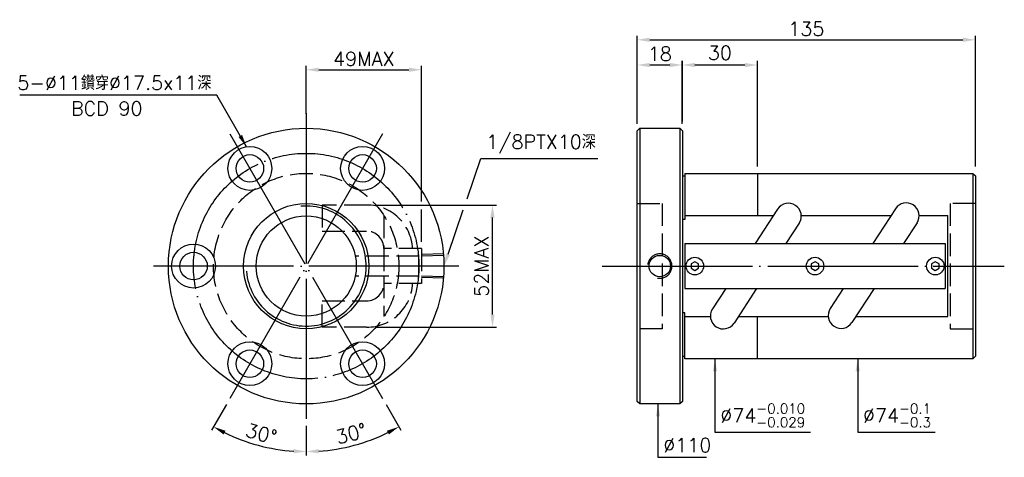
# Model space of a CAD drawing. Header units: millimetres. Extents: x -107 to 287, y 90 to 265.
import ezdxf
from ezdxf.enums import TextEntityAlignment as Align

# ---------------------------------------------------------------- set-up
doc = ezdxf.new("R2010")
doc.units = ezdxf.units.MM
doc.header["$LTSCALE"] = 3
for name, pattern in [('CENTER', [22, 20, -1, 0, -1]), ('DASHED', [4, 3, -1]), ('THIN', [200000, 200000, 0])]:
    doc.linetypes.add(name, pattern=pattern)
for name, color, linetype in [('NT', 7, 'Continuous'), ('NT-DIM', 2, 'Continuous'), ('SH', 7, 'Continuous'), ('SHH', 2, 'Continuous')]:
    doc.layers.add(name, color=color, linetype=linetype)
doc.styles.add('SIMPLEX', font='simplex.shx', dxfattribs={"bigfont": 'chineset.shx'})
doc.dimstyles.new('ISO-25', dxfattribs={"dimscale": 2, "dimtxt": 2.8, "dimasz": 2.5, "dimexe": 0.8, "dimexo": 1.37, "dimgap": 0.8, "dimtad": 1, "dimdec": 3, "dimdsep": 46, "dimtxsty": 'SIMPLEX', "dimcen": 1.5, "dimclrd": 256, "dimclre": 256, "dimclrt": 256, "dimazin": 2, "dimtm": 1e-09, "dimtfac": 1, "dimtdec": 3, "dimtmove": 0, "dimatfit": 3, "dimfxl": 0, "dimlwd": -1, "dimlwe": -1, "dimarcsym": 0})
doc.dimstyles.new('複本 ISO-25', dxfattribs={"dimscale": 2, "dimtxt": 2.8, "dimasz": 2.5, "dimexe": 0.8, "dimexo": 1.37, "dimgap": 1, "dimtad": 1, "dimdec": 3, "dimdsep": 46, "dimtxsty": 'SIMPLEX', "dimcen": 1.5, "dimclrd": 2, "dimclre": 2, "dimclrt": 2, "dimazin": 2, "dimtm": 1e-09, "dimtfac": 1, "dimtdec": 3, "dimtmove": 0, "dimatfit": 3, "dimfxl": 0, "dimlwd": -1, "dimlwe": -1, "dimarcsym": 0})

# ---------------------------------------------------------------- blocks, each defined once
blk = doc.blocks.new('*D10')
at = {"layer": 'Defpoints', "color": 0}
for p in [(274.98, 256.63), (139.98, 220.32), (274.98, 203.32)]:
    blk.add_point(p, dxfattribs=at)
at = {"layer": 'NT-DIM'}
for p, q in [((139.98, 223.06), (139.98, 258.23)), ((144.98, 256.63), (269.98, 256.63)), ((274.98, 206.06), (274.98, 258.23))]:
    blk.add_line(p, q, dxfattribs=at)
for points in [[(144.98, 257.47), (144.98, 255.8), (139.98, 256.63)], [(269.98, 257.47), (269.98, 255.8), (274.98, 256.63)]]:
    blk.add_solid(points, dxfattribs=at)
at = {"layer": 'NT-DIM', "insert": (207.48, 261.03), "char_height": 5.6, "attachment_point": 5, "style": 'SIMPLEX'}
blk.add_mtext('135', dxfattribs=at)
blk = doc.blocks.new('*D11')
at = {"layer": 'Defpoints', "color": 0}
for p in [(157.98, 246.58), (139.98, 220.32), (157.98, 220.32)]:
    blk.add_point(p, dxfattribs=at)
at = {"layer": 'NT-DIM'}
for p, q in [((139.98, 223.06), (139.98, 248.18)), ((157.98, 223.06), (157.98, 248.18)), ((144.98, 246.58), (152.98, 246.58))]:
    blk.add_line(p, q, dxfattribs=at)
for points in [[(144.98, 247.41), (144.98, 245.74), (139.98, 246.58)], [(152.98, 247.41), (152.98, 245.74), (157.98, 246.58)]]:
    blk.add_solid(points, dxfattribs=at)
at = {"layer": 'NT-DIM', "insert": (148.98, 250.98), "char_height": 5.6, "attachment_point": 5, "style": 'SIMPLEX'}
blk.add_mtext('18', dxfattribs=at)
blk = doc.blocks.new('*D13')
at = {"layer": 'Defpoints', "color": 0}
for p in [(32.7, 190.7), (82.19, 190.7), (32.7, 141.95)]:
    blk.add_point(p, dxfattribs=at)
at = {"layer": 'NT-DIM'}
for p, q in [((35.44, 190.7), (83.79, 190.7)), ((82.19, 146.95), (82.19, 185.7)), ((35.44, 141.95), (83.79, 141.95))]:
    blk.add_line(p, q, dxfattribs=at)
for points in [[(81.36, 185.7), (83.03, 185.7), (82.19, 190.7)], [(81.36, 146.95), (83.03, 146.95), (82.19, 141.95)]]:
    blk.add_solid(points, dxfattribs=at)
at = {"layer": 'NT-DIM', "insert": (77.79, 166.32), "char_height": 5.6, "attachment_point": 5, "rotation": 90, "style": 'SIMPLEX'}
blk.add_mtext('52MAX', dxfattribs=at)
blk = doc.blocks.new('*D41')
at = {"layer": 'Defpoints', "color": 0}
for p in [(7.81, 227.32), (-22.69, 219.15), (38.31, 113.49), (7.81, 105.32), (20.66, 93.4)]:
    blk.add_point(p, dxfattribs=at)
at = {"layer": 'SHH', "color": 2}
for p, q in [((39.68, 111.12), (45.63, 100.81)), ((7.81, 102.58), (7.81, 90.67))]:
    blk.add_line(p, q, dxfattribs=at)
blk.add_arc((7.81, 166.32), 74.05, 273.8695, 296.1305, dxfattribs=at)
for points in [[(40.03, 100.58), (40.81, 99.11), (44.83, 102.19)], [(12.83, 91.61), (12.77, 93.28), (7.81, 92.27)]]:
    blk.add_solid(points, dxfattribs=at)
at = {"layer": 'SHH', "color": 2, "insert": (25.73, 99.43), "char_height": 5.6, "attachment_point": 5, "rotation": 15, "style": 'SIMPLEX'}
blk.add_mtext('30°', dxfattribs=at)
blk = doc.blocks.new('*D42')
at = {"layer": 'Defpoints', "color": 0}
for p in [(7.81, 166.32), (-22.69, 113.49), (7.81, 105.32), (-17.52, 96.74)]:
    blk.add_point(p, dxfattribs=at)
at = {"layer": 'SHH', "color": 2}
for p, q in [((-24.06, 111.12), (-30.02, 100.81)), ((7.81, 102.58), (7.81, 90.67))]:
    blk.add_line(p, q, dxfattribs=at)
blk.add_arc((7.81, 166.32), 74.05, 243.8695, 266.1305, dxfattribs=at)
for points in [[(-25.2, 99.11), (-24.41, 100.58), (-29.22, 102.19)], [(2.84, 93.28), (2.78, 91.61), (7.81, 92.27)]]:
    blk.add_solid(points, dxfattribs=at)
at = {"layer": 'SHH', "color": 2, "insert": (-10.12, 99.43), "char_height": 5.6, "attachment_point": 5, "rotation": 345, "style": 'SIMPLEX'}
blk.add_mtext('30°', dxfattribs=at)
blk = doc.blocks.new('*D43')
at = {"layer": 'Defpoints', "color": 0}
for p in [(187.98, 246.58), (157.98, 220.32), (187.98, 203.32)]:
    blk.add_point(p, dxfattribs=at)
at = {"layer": 'SHH', "color": 2}
for p, q in [((157.98, 223.06), (157.98, 248.18)), ((187.98, 206.06), (187.98, 248.18)), ((162.98, 246.58), (182.98, 246.58))]:
    blk.add_line(p, q, dxfattribs=at)
for points in [[(162.98, 247.41), (162.98, 245.74), (157.98, 246.58)], [(182.98, 247.41), (182.98, 245.74), (187.98, 246.58)]]:
    blk.add_solid(points, dxfattribs=at)
at = {"layer": 'SHH', "color": 2, "insert": (172.98, 251.38), "char_height": 5.6, "attachment_point": 5, "style": 'SIMPLEX'}
blk.add_mtext('30', dxfattribs=at)

msp = doc.modelspace()

# ---------------------------------------------------------------- linework, layer by layer
at = {"layer": 'NT', "color": 3, "linetype": 'CENTER'}
for p, q in [((7.8058, 227.3225), (7.8058, 105.3225)), ((-22.6942, 219.1501), (38.3058, 113.495)), ((38.3058, 219.1501), (-22.6942, 113.495)), ((68.8058, 166.3225), (-53.1942, 166.3225))]:
    msp.add_line(p, q, dxfattribs=at)
at = {"layer": 'NT', "color": 7, "linetype": 'Continuous'}
for p, q in [((139.9838, 220.3225), (140.9838, 221.3225)), ((139.9838, 112.3225), (139.9838, 220.3225)), ((140.9838, 221.3225), (156.9838, 221.3225)), ((140.9838, 221.3225), (140.9838, 111.3225)), ((156.9838, 221.3225), (157.9838, 220.3225)), ((156.9838, 221.3225), (156.9838, 111.3225)), ((157.9838, 220.3225), (157.9838, 112.3225)), ((157.9838, 202.3225), (158.9838, 202.3225)), ((158.9838, 203.3225), (158.9838, 184.9373)), ((158.9838, 203.3225), (273.9838, 203.3225)), ((187.9838, 203.3225), (187.9838, 186.4966)), ((273.9838, 203.3225), (273.9838, 129.3225)), ((273.9838, 203.3225), (274.9838, 202.3225)), ((274.9838, 202.3225), (274.9838, 130.3225)), ((196.0137, 189.0494), (187.0542, 175.3225)), ((243.0631, 189.231), (233.985, 175.3225)), ((158.9838, 184.9373), (157.9838, 184.9373)), ((252.5251, 186.4966), (263.9838, 186.4966)), ((204.639, 183.4197), (199.354, 175.3225)), ((251.6884, 183.6013), (246.2849, 175.3225)), ((158.9838, 175.3225), (262.9838, 175.3225)), ((158.9838, 175.3225), (158.9838, 157.3225)), ((262.9838, 175.3225), (262.9838, 157.3225)), ((158.9838, 157.3225), (262.9838, 157.3225)), ((175.3057, 157.3225), (170.0207, 149.2254)), ((187.6055, 157.3225), (178.646, 143.5957)), ((222.2365, 157.3225), (217.0701, 149.407)), ((234.5363, 157.3225), (225.6954, 143.7773)), ((158.9838, 147.7078), (157.9838, 147.7078)), ((158.9838, 147.7078), (157.9838, 147.7078)), ((158.9838, 129.3225), (158.9838, 147.7078)), ((187.9838, 129.3225), (187.9838, 146.1484)), ((157.9838, 130.3225), (158.9838, 130.3225)), ((274.9838, 130.3225), (273.9838, 129.3225)), ((273.9838, 129.3225), (158.9838, 129.3225)), ((140.9838, 111.3225), (139.9838, 112.3225)), ((156.9838, 111.3225), (140.9838, 111.3225)), ((157.9838, 112.3225), (156.9838, 111.3225))]:
    msp.add_line(p, q, dxfattribs=at)
at = {"layer": 'NT', "color": 1, "linetype": 'DASHED'}
for p, q in [((139.9838, 191.3225), (149.9838, 191.3225)), ((149.9838, 191.3225), (149.9838, 141.3225)), ((274.9838, 191.3225), (264.9838, 191.3225)), ((264.9838, 191.3225), (264.9838, 141.3225)), ((38.822, 186.4966), (38.822, 146.1484)), ((53.822, 173.3225), (38.822, 173.3225)), ((38.822, 173.3225), (38.822, 159.3225)), ((53.822, 173.3225), (53.822, 159.3225)), ((53.822, 159.3225), (38.822, 159.3225)), ((149.9838, 141.3225), (139.9838, 141.3225)), ((264.9838, 141.3225), (274.9838, 141.3225))]:
    msp.add_line(p, q, dxfattribs=at)
for points in [[(31.9013, 190.6957), (14.1886, 190.6957), (14.1886, 180.2432), (31.9013, 180.2432)], [(31.9013, 141.9493), (14.1886, 141.9493), (14.1886, 152.4018), (31.9013, 152.4018)]]:
    msp.add_lwpolyline(points, dxfattribs=at)
at = {"layer": 'NT', "color": 7, "linetype": 'Continuous'}
for points in [[(158.9838, 186.4966), (194.3475, 186.4966)], [(205.4697, 186.4966), (241.2783, 186.4966)], [(227.243, 146.1484), (263.9838, 146.1484), (263.9838, 186.4966)], [(158.9838, 146.1484), (169.19, 146.1484)], [(180.3122, 146.1484), (216.2519, 146.1484)]]:
    msp.add_lwpolyline(points, dxfattribs=at)
for points in [[(162.9838, 168.0546), (161.4838, 167.1885), (161.4838, 165.4565), (162.9838, 164.5905), (164.4838, 165.4565), (164.4838, 167.1885)], [(210.9838, 168.0546), (209.4838, 167.1885), (209.4838, 165.4565), (210.9838, 164.5905), (212.4838, 165.4565), (212.4838, 167.1885)], [(258.9838, 168.0546), (257.4838, 167.1885), (257.4838, 165.4565), (258.9838, 164.5905), (260.4838, 165.4565), (260.4838, 167.1885)]]:
    msp.add_lwpolyline(points, close=True, dxfattribs=at)
for centre, radius in [((7.8058, 166.3225), 55), ((-14.6942, 205.2937), 8.75), ((30.3058, 205.2937), 8.75), ((-14.6942, 205.2937), 5.5), ((30.3058, 205.2937), 5.5), ((7.8058, 166.3225), 25), ((7.8058, 166.3225), 20), ((-37.1942, 166.3225), 8.75), ((-37.1942, 166.3225), 5.5), ((148.9838, 166.3225), 4.283), ((162.9838, 166.3225), 3.5), ((210.9838, 166.3225), 3.5), ((258.9838, 166.3225), 3.5), ((-14.6942, 127.3514), 8.75), ((30.3058, 127.3514), 8.75), ((-14.6942, 127.3514), 5.5), ((30.3058, 127.3514), 5.5)]:
    msp.add_circle(centre, radius, dxfattribs=at)
at = {"layer": 'NT', "color": 3, "linetype": 'CENTER'}
msp.add_circle((7.8058, 166.3225), 45, dxfattribs=at)
at = {"layer": 'NT', "color": 1, "linetype": 'DASHED'}
msp.add_circle((7.8058, 166.3225), 37, dxfattribs=at)
at = {"layer": 'NT', "color": 5, "linetype": 'THIN'}
for centre, radius, start, end in [((7.8058, 166.3225), 23.945, 185, 95), ((148.9838, 166.3225), 4.864, 259.542112, 172.845796)]:
    msp.add_arc(centre, radius, start, end, dxfattribs=at)
at = {"layer": 'NT', "color": 1, "linetype": 'DASHED'}
for centre, radius, start, end in [((32.0443, 172.445), 18.2513, 2.755951, 90.448891), ((31.9013, 173.3225), 6.9207, 0, 90), ((31.9013, 159.3225), 6.9207, 270, 0), ((32.0443, 160.2001), 18.2513, 269.551109, 357.244049)]:
    msp.add_arc(centre, radius, start, end, dxfattribs=at)
at = {"layer": 'NT', "color": 7, "linetype": 'Continuous'}
for centre, start, end in [((200.3263, 186.2345), 326.867641, 146.867641), ((247.3757, 186.4162), 326.867641, 146.867641), ((221.3827, 146.5922), 146.867641, 326.867641), ((174.3333, 146.4105), 146.867641, 326.867641)]:
    msp.add_arc(centre, 5.15, start, end, dxfattribs=at)
at = {"layer": 'NT-DIM'}
for p, q in [((157.9838, 224.0625), (157.9838, 248.1775)), ((7.8058, 227.0625), (7.8058, 246.284)), ((12.8058, 244.684), (48.822, 244.684)), ((53.822, 192.1507), (53.822, 246.284)), ((53.822, 176.0625), (53.822, 188.9552))]:
    msp.add_line(p, q, dxfattribs=at)
for points in [[(12.8058, 245.5173), (12.8058, 243.8506), (7.8058, 244.684)], [(48.822, 245.5173), (48.822, 243.8506), (53.822, 244.684)]]:
    msp.add_solid(points, dxfattribs=at)
at = {"layer": 'SH', "color": 3, "linetype": 'CENTER'}
msp.add_line((125.9897, 166.3225), (286.5383, 166.3225), dxfattribs=at)
at = {"layer": 'SHH', "color": 1, "linetype": 'DASHED'}
for p, q in [((52.8107, 170.2932), (27.8107, 170.2932)), ((62.8058, 171.1865), (52.8107, 170.8742)), ((52.8107, 161.7709), (52.8107, 170.8742)), ((62.8058, 170.6055), (52.8107, 170.2932)), ((52.8107, 162.3519), (27.8107, 162.3519)), ((62.8058, 162.0395), (52.8107, 162.3519)), ((62.8058, 161.4585), (52.8107, 161.7709))]:
    msp.add_line(p, q, dxfattribs=at)
at = {"layer": 'SHH'}
for points in [[(72.0407, 193.1292), (77.5818, 209.2135), (77.6818, 209.2135), (124.2151, 209.2135)], [(64.4344, 171.0499), (70.5189, 188.7116)]]:
    msp.add_lwpolyline(points, dxfattribs=at)
msp.add_solid([(65.2223, 170.7784), (62.8058, 166.3225), (63.6465, 171.3213)], dxfattribs=at)

# ---------------------------------------------------------------- texts
at = {"layer": 'NT-DIM', "style": 'SIMPLEX'}
msp.add_text('BCD 90', height=5.6, dxfattribs=at).set_placement((-71.8445, 231.9995), align=Align.TOP_CENTER)
at = {"layer": 'NT-DIM', "insert": (30.8058, 249.084), "char_height": 5.6, "attachment_point": 5, "style": 'SIMPLEX'}
msp.add_mtext('49MAX', dxfattribs=at)
at = {"layer": 'NT-DIM', "color": 2, "char_height": 5.6, "style": 'SIMPLEX'}
for s, insert, attachment_point in [('5-%%c11鑽穿%%c17.5x11深', (-30.0424, 236.5966), 9), ('\\A1;%%c74{\\H0.7x;\\S-0.010^ -0.029;}', (173.1209, 102), 7), ('\\A1;%%c74{\\H0.7x;\\S-0.1^ -0.3;}', (230.0963, 102), 7), ('%%c110', (150.3604, 92), 7)]:
    msp.add_mtext(s, dxfattribs=dict(at, insert=insert, attachment_point=attachment_point))
at = {"layer": 'SHH', "color": 2, "insert": (79.6818, 211.2135), "char_height": 5.6, "attachment_point": 7, "style": 'SIMPLEX'}
msp.add_mtext('1/8PTX10深', dxfattribs=at)

# ---------------------------------------------------------------- dimensions: what is measured, and where the dimension line sits
at = {"layer": 'NT-DIM'}
dim = msp.add_linear_dim(base=(274.9838, 256.635), p1=(139.9838, 220.3225), p2=(274.9838, 203.3225), dimstyle='ISO-25', dxfattribs=at)
dim.commit()
dim.dimension.update_dxf_attribs({"geometry": '*D10', "text_midpoint": (207.4838, 256.635), "dimtype": 160})
dim = msp.add_linear_dim(base=(157.9838, 246.5775), p1=(139.9838, 220.3225), p2=(157.9838, 220.3225), dimstyle='ISO-25', dxfattribs=at)
dim.commit()
dim.dimension.update_dxf_attribs({"geometry": '*D11', "text_midpoint": (148.9838, 250.9775)})
dim = msp.add_linear_dim(base=(82.195, 190.697), p1=(32.6975, 141.948), p2=(32.6975, 190.697), angle=90, text='52MAX', dimstyle='ISO-25', dxfattribs=at)
dim.commit()
dim.dimension.update_dxf_attribs({"geometry": '*D13', "text_midpoint": (77.795, 166.3225)})
at = {"layer": 'SHH'}
dim = msp.add_linear_dim(base=(187.9838, 246.5775), p1=(157.9838, 220.3225), p2=(187.9838, 203.3225), dimstyle='複本 ISO-25', dxfattribs=at)
dim.commit()
dim.dimension.update_dxf_attribs({"geometry": '*D43', "text_midpoint": (172.9838, 251.3775)})
dim = msp.add_angular_dim_2l(base=(20.6643, 93.3985), line1=((7.8058, 227.3225), (7.8058, 105.3225)), line2=((-22.6942, 219.1501), (38.3058, 113.495)), dimstyle='複本 ISO-25', dxfattribs=at)
dim.commit()
dim.dimension.update_dxf_attribs({"geometry": '*D41', "text_midpoint": (25.7288, 99.4331)})
dim = msp.add_angular_dim_3p(base=(-17.5204, 96.7392), center=(7.8058, 166.3225), p1=(7.8058, 105.3225), p2=(-22.6942, 113.495), dimstyle='複本 ISO-25', override={"dimtmove": 1}, dxfattribs=at)
dim.commit()
dim.dimension.update_dxf_attribs({"geometry": '*D42', "text_midpoint": (-10.1171, 99.4331)})

# ---------------------------------------------------------------- leaders
at = {"layer": 'NT-DIM', "annotation_type": 0, "has_hookline": 1}
for points, hookline_direction, text_width in [([(-16.0181, 213.9429), (-27.9424, 234.5966), (-28.0424, 234.5966)], 1, 76.5333), ([(171.0209, 129.3225), (171.0209, 100), (171.1209, 100)], 0, 36.08), ([(227.9963, 129.3225), (227.9963, 100), (228.0963, 100)], 0, 28.8), ([(148.2604, 111.3225), (148.2604, 90), (148.3604, 90)], 0, 17.3333)]:
    msp.add_leader(points, dimstyle='複本 ISO-25', dxfattribs=dict(at, hookline_direction=hookline_direction, text_width=text_width))

doc.saveas('drawing.dxf')
